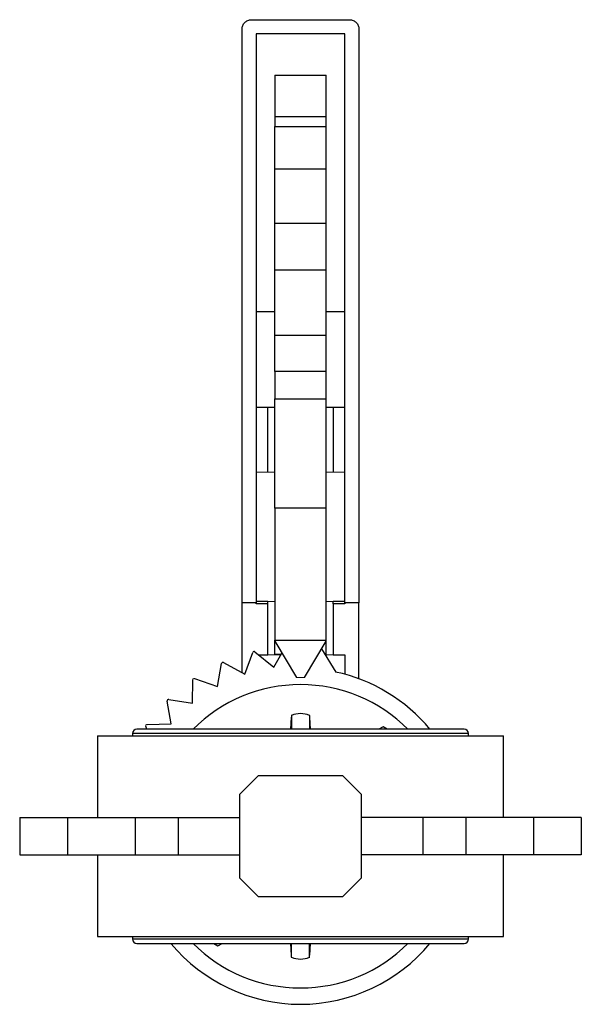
# Model space of a CAD drawing. Header units: millimetres. Extents: x 272 to 1252, y -257 to 567.
# Tile 1 of 8: x 604 to 725, y -257 to -46. Entities that reach past the tile are written whole.
import ezdxf

# ---------------------------------------------------------------- set-up
doc = ezdxf.new("R2010")
doc.units = ezdxf.units.MM

msp = doc.modelspace()

# ---------------------------------------------------------------- linework, layer by layer
at = {"color": 7, "linetype": 'Continuous', "lineweight": 25}
for p, q in [((654.05, -45.7), (675.05, -45.7)), ((652.05, -170.7), (652.05, -47.7)), ((677.05, -47.7), (677.05, -170.7)), ((655.05, -48.7), (655.05, -170.7)), ((674.05, -48.7), (655.05, -48.7)), ((674.05, -170.7), (674.05, -48.7)), ((659.05, -57.6), (659.05, -66.43)), ((659.05, -57.6), (670.05, -57.6)), ((670.05, -66.43), (670.05, -57.6)), ((659.05, -66.43), (659.05, -68.6)), ((659.05, -66.43), (670.05, -66.43)), ((670.05, -68.6), (670.05, -66.43)), ((659.05, -77.73), (659.05, -68.6)), ((659.05, -68.6), (670.05, -68.6)), ((670.05, -77.73), (670.05, -68.6)), ((659.05, -89.35), (659.05, -77.73)), ((670.05, -77.73), (659.05, -77.73)), ((670.05, -89.35), (670.05, -77.73)), ((659.05, -99.41), (659.05, -89.35)), ((670.05, -89.35), (659.05, -89.35)), ((670.05, -99.41), (670.05, -89.35)), ((659.05, -113.35), (659.05, -99.41)), ((670.05, -99.41), (659.05, -99.41)), ((670.05, -113.35), (670.05, -99.41)), ((659.05, -121.12), (659.05, -113.35)), ((670.05, -113.35), (659.05, -113.35)), ((670.05, -121.12), (670.05, -113.35)), ((659.05, -121.12), (659.05, -126.98)), ((670.05, -121.12), (659.05, -121.12)), ((670.05, -126.98), (670.05, -121.12)), ((659.05, -150.4), (659.05, -126.98)), ((659.05, -126.98), (670.05, -126.98)), ((670.05, -150.4), (670.05, -126.98)), ((655.05, -128.72), (657.55, -128.72)), ((657.55, -142.69), (657.55, -128.72)), ((657.55, -128.72), (659.05, -128.72)), ((670.05, -128.72), (671.55, -128.72)), ((671.55, -128.72), (671.55, -142.69)), ((671.55, -128.72), (674.05, -128.72)), ((659.05, -150.4), (659.05, -178.7)), ((670.05, -150.4), (659.05, -150.4)), ((670.05, -178.7), (670.05, -150.4)), ((652.05, -185.67), (652.05, -170.7)), ((655.05, -170.7), (652.05, -170.7)), ((657.55, -170.37), (655.05, -170.37)), ((655.05, -170.88), (655.05, -170.7)), ((657.55, -170.88), (655.05, -170.88)), ((657.55, -170.88), (657.55, -170.37)), ((657.55, -181.81), (657.55, -170.88)), ((671.55, -170.88), (671.55, -170.37)), ((674.05, -170.37), (671.55, -170.37)), ((671.55, -170.88), (671.55, -181.81)), ((674.05, -170.88), (671.55, -170.88)), ((674.05, -170.7), (674.05, -170.88)), ((677.05, -170.7), (674.05, -170.7)), ((677.05, -186.94), (677.05, -170.7)), ((659.05, -178.7), (670.05, -178.7)), ((659.05, -178.91), (659.05, -178.7)), ((659.05, -178.91), (663.73, -186.7)), ((659.05, -181.7), (659.05, -178.91)), ((665.38, -186.7), (670.05, -178.91)), ((670.05, -178.91), (670.05, -178.7)), ((670.05, -181.7), (670.05, -178.91)), ((652.6, -185.97), (654.33, -181.32)), ((654.8, -181.19), (658.82, -184.42)), ((658.82, -184.42), (660.57, -181.43)), ((669.08, -180.53), (672.09, -185.5)), ((648.08, -183.48), (652.6, -185.97)), ((655.57, -181.81), (657.55, -181.81)), ((671.55, -181.81), (674.05, -181.81)), ((674.05, -181.81), (674.05, -185.98)), ((646.75, -188.57), (647.64, -183.69)), ((641.44, -192.15), (641.47, -187.19)), ((641.87, -186.91), (646.75, -188.57)), ((636.84, -196.6), (636.01, -191.71)), ((636.35, -191.36), (641.44, -192.15)), ((662.55, -195.2), (662.42, -197.75)), ((662.64, -194.78), (662.55, -194.78)), ((662.64, -194.78), (662.64, -197.75)), ((666.55, -194.78), (666.47, -194.78)), ((666.69, -197.75), (666.55, -195.2)), ((699.6, -197.75), (629.5, -197.75)), ((631.64, -197.75), (631.4, -197.11)), ((631.68, -196.71), (636.84, -196.6)), ((682.23, -197.23), (681.32, -197.75)), ((683.15, -197.75), (682.23, -197.23)), ((621.05, -199.2), (621.05, -216.7)), ((621.05, -199.2), (708.05, -199.2)), ((628.55, -198.7), (628.55, -199.2)), ((700.55, -199.2), (700.55, -198.7)), ((708.05, -216.7), (708.05, -199.2)), ((651.55, -211.7), (655.55, -207.7)), ((655.55, -207.7), (673.55, -207.7)), ((673.55, -207.7), (677.55, -211.7)), ((651.55, -229.7), (651.55, -211.7)), ((677.55, -211.7), (677.55, -229.7)), ((604.41, -216.7), (614.67, -216.7)), ((604.41, -216.7), (604.41, -224.7)), ((614.67, -216.7), (614.67, -224.7)), ((614.67, -216.7), (629.17, -216.7)), ((629.17, -216.7), (629.17, -224.7)), ((629.17, -216.7), (638.37, -216.7)), ((638.37, -216.7), (638.37, -224.7)), ((638.37, -216.7), (651.55, -216.7)), ((690.74, -216.7), (677.55, -216.7)), ((690.74, -216.7), (690.74, -224.7)), ((699.94, -216.7), (690.74, -216.7)), ((699.94, -216.7), (699.94, -224.7)), ((714.44, -216.7), (699.94, -216.7)), ((714.44, -216.7), (714.44, -224.7)), ((724.7, -216.7), (714.44, -216.7)), ((724.7, -216.7), (724.7, -224.7)), ((604.41, -224.7), (614.67, -224.7)), ((614.67, -224.7), (629.17, -224.7)), ((621.05, -224.7), (621.05, -242.2)), ((629.17, -224.7), (638.37, -224.7)), ((638.37, -224.7), (651.55, -224.7)), ((690.74, -224.7), (677.55, -224.7)), ((699.94, -224.7), (690.74, -224.7)), ((714.44, -224.7), (699.94, -224.7)), ((708.05, -242.2), (708.05, -224.7)), ((724.7, -224.7), (714.44, -224.7)), ((655.55, -233.7), (651.55, -229.7)), ((677.55, -229.7), (673.55, -233.7)), ((673.55, -233.7), (655.55, -233.7)), ((621.05, -242.2), (708.05, -242.2)), ((628.55, -242.2), (628.55, -242.7)), ((700.55, -242.7), (700.55, -242.2)), ((629.5, -243.65), (699.6, -243.65)), ((645.96, -243.65), (646.88, -244.18)), ((646.88, -244.18), (647.79, -243.65)), ((662.42, -243.65), (662.55, -246.2)), ((666.47, -246.62), (666.47, -243.65)), ((666.55, -246.2), (666.69, -243.65)), ((662.55, -246.62), (662.64, -246.62)), ((666.47, -246.62), (666.55, -246.62))]:
    msp.add_line(p, q, dxfattribs=at)
at = {"color": 8, "linetype": 'Continuous', "lineweight": 25}
for p, q in [((655.05, -108.26), (659.05, -108.26)), ((670.05, -108.26), (674.05, -108.26)), ((700.55, -198.7), (628.55, -198.7)), ((628.55, -242.7), (700.55, -242.7))]:
    msp.add_line(p, q, dxfattribs=at)
at = {"color": 144, "linetype": 'Continuous', "lineweight": 18}
for p, q in [((655.05, -142.69), (657.55, -142.69)), ((659.05, -142.69), (657.55, -142.69)), ((671.55, -142.69), (670.05, -142.69)), ((674.05, -142.69), (671.55, -142.69)), ((657.55, -170.37), (659.05, -170.37)), ((670.05, -170.37), (671.55, -170.37)), ((660.34, -181.81), (657.55, -181.81)), ((660.41, -181.7), (659.05, -181.7)), ((670.05, -181.7), (669.79, -181.7)), ((671.55, -181.81), (669.86, -181.81)), ((663.73, -186.7), (665.38, -186.7))]:
    msp.add_line(p, q, dxfattribs=at)
at = {"color": 7, "linetype": 'Continuous', "lineweight": 25}
for centre, radius, start, end in [((654.61, -181.42), 0.3, 51.2059, 159.6388), ((647.94, -183.75), 0.3, 61.2059, 169.6388), ((664.55, -220.7), 36, 39.6057, 77.9179), ((664.55, -220.7), 32.5, 90, 135.0772), ((664.55, -220.7), 32.5, 44.9228, 90), ((636.3, -191.66), 0.3, 81.2059, 189.6388), ((664.55, -199.4), 5, 67.4695, 112.5305), ((629.5, -198.7), 0.95, 90, 180), ((699.6, -198.7), 0.95, 0, 90), ((629.5, -242.7), 0.95, 180, 270), ((664.55, -220.7), 36, 219.6057, 320.3943), ((664.55, -220.7), 32.5, 224.9228, 315.0772), ((699.6, -242.7), 0.95, 270, 0), ((664.55, -242), 5, 247.4695, 292.5305)]:
    msp.add_arc(centre, radius, start, end, dxfattribs=at)
at = {"color": 144, "linetype": 'Continuous', "lineweight": 18}
for centre, start, end in [((641.77, -187.19), 71.2059, 179.6388), ((631.69, -197.01), 91.2059, 199.6388)]:
    msp.add_arc(centre, 0.3, start, end, dxfattribs=at)
at = {"color": 7, "linetype": 'Continuous', "lineweight": 25}
for points, knots in [([(652.05, -47.7), (652.05, -47.57), (652.07, -47.45), (652.12, -47.2), (652.15, -47.07), (652.25, -46.83), (652.31, -46.72), (652.45, -46.5), (652.53, -46.4), (652.71, -46.21), (652.81, -46.13), (653.03, -45.98), (653.15, -45.91), (653.52, -45.76), (653.78, -45.7), (654.05, -45.7)], [0, 0, 0, 0, 0.125, 0.125, 0.25, 0.25, 0.375, 0.375, 0.5, 0.5, 0.625, 0.625, 0.75, 0.75, 1, 1, 1, 1]), ([(675.05, -45.7), (675.19, -45.7), (675.32, -45.72), (675.58, -45.77), (675.71, -45.81), (675.96, -45.91), (676.07, -45.98), (676.29, -46.13), (676.39, -46.21), (676.67, -46.49), (676.81, -46.71), (676.96, -47.07), (676.99, -47.19), (677.04, -47.45), (677.05, -47.57), (677.05, -47.7)], [0, 0, 0, 0, 0.125, 0.125, 0.25, 0.25, 0.375, 0.375, 0.5, 0.5, 0.75, 0.75, 0.875, 0.875, 1, 1, 1, 1]), ([(666.55, -197.75), (666.55, -197.43), (666.55, -196.57), (666.55, -195.64), (666.55, -194.91), (666.55, -194.83), (666.55, -194.78)], [0, 0, 0, 0, 0.165463, 0.443642, 0.721821, 1, 1, 1, 1]), ([(662.55, -243.65), (662.55, -243.97), (662.55, -244.84), (662.55, -245.76), (662.55, -246.49), (662.55, -246.58), (662.55, -246.62)], [0, 0, 0, 0, 0.165463, 0.443642, 0.721821, 1, 1, 1, 1])]:
    msp.add_open_spline(points, degree=3, knots=knots, dxfattribs=at)

doc.saveas('drawing.dxf')
